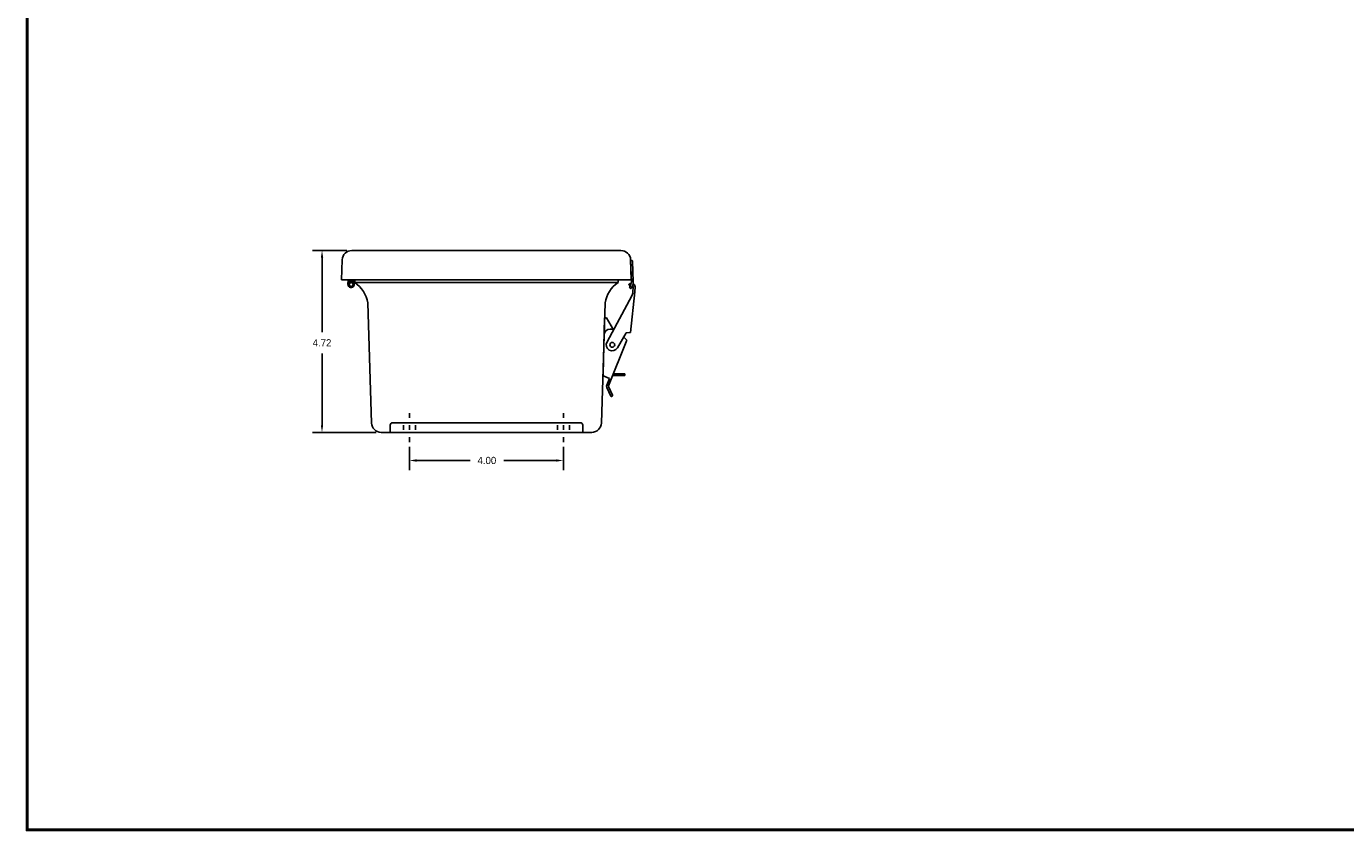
# Model space of a CAD drawing. Extents: x 0 to 64, y 0 to 41.8.
# Tile 1 of 4: x 0 to 34.3, y 0 to 20.9. Entities that reach past the tile are written whole.
import ezdxf

# ---------------------------------------------------------------- set-up
doc = ezdxf.new("R2010")
doc.units = 0
doc.header["$LTSCALE"] = 1.5
doc.header["$MEASUREMENT"] = 0
doc.layers.get('0').update_dxf_attribs({"linetype": 'CONTINUOUS'})
doc.layers.add('DIM', color=3, linetype='CONTINUOUS')
doc.layers.add('TITLE', color=1, linetype='CONTINUOUS')
doc.dimstyles.get("Standard").update_dxf_attribs({"dimtxt": 0.18, "dimasz": 0.18, "dimexe": 0.18, "dimexo": 0.0625, "dimgap": 0.09, "dimtad": 0, "dimtih": 1, "dimtoh": 1, "dimdec": 4, "dimzin": 0, "dimdsep": 46, "dimtxsty": 'Standard', "dimcen": 0.09, "dimadec": 0, "dimazin": 0, "dimtfac": 1, "dimtdec": 4, "dimtofl": 0, "dimtmove": 0, "dimatfit": 3, "dimfxl": 1, "dimtolj": 1, "dimtzin": 0, "dimarcsym": 0})

# ---------------------------------------------------------------- blocks, each defined once
blk = doc.blocks.new('*D50')
at = {"layer": 'DIM', "color": 0, "lineweight": -2, "transparency": 16777216}
for p, q in [((9.945, 9.962), (9.945, 9.357)), ((13.945, 9.962), (13.945, 9.357)), ((10.132, 9.607), (11.521, 9.607)), ((13.758, 9.607), (12.394, 9.607))]:
    blk.add_line(p, q, dxfattribs=at)
at = {"layer": 'DIM', "color": 0, "transparency": 16777216}
for points in [[(10.132, 9.638), (10.132, 9.576), (9.945, 9.607)], [(13.758, 9.638), (13.758, 9.576), (13.945, 9.607)]]:
    blk.add_solid(points, dxfattribs=at)
at = {"layer": 'DIM', "color": 0, "transparency": 16777216, "insert": (11.957, 9.607), "char_height": 0.187, "attachment_point": 5}
blk.add_mtext('\\A1;4.00', dxfattribs=at)
blk = doc.blocks.new('*D53')
at = {"layer": 'DIM', "color": 0, "lineweight": -2, "transparency": 16777216}
for p, q in [((8.324, 15.057), (7.426, 15.057)), ((7.676, 14.87), (7.676, 12.942)), ((7.676, 10.524), (7.676, 12.38)), ((9.086, 10.337), (7.426, 10.337))]:
    blk.add_line(p, q, dxfattribs=at)
at = {"layer": 'DIM', "color": 0, "transparency": 16777216}
for points in [[(7.645, 14.87), (7.707, 14.87), (7.676, 15.057)], [(7.645, 10.524), (7.707, 10.524), (7.676, 10.337)]]:
    blk.add_solid(points, dxfattribs=at)
at = {"layer": 'DIM', "color": 0, "transparency": 16777216, "insert": (7.676, 12.661), "char_height": 0.187, "attachment_point": 5}
blk.add_mtext('\\A1;4.72', dxfattribs=at)

msp = doc.modelspace()

# ---------------------------------------------------------------- linework, layer by layer
for p, q in [((8.199484, 14.815693), (8.181369, 14.296968)), ((8.449331, 15.056968), (15.438407, 15.056968)), ((15.688255, 14.815693), (15.706369, 14.296968)), ((15.688909, 14.796968), (15.724454, 14.796968)), ((15.688909, 14.796968), (15.708308, 14.241448)), ((15.739445, 14.782492), (15.758278, 14.243193)), ((8.181369, 14.296968), (15.706369, 14.296968)), ((8.354847, 14.296968), (8.350677, 14.176668)), ((8.386867, 14.296968), (8.382696, 14.176668)), ((8.477581, 14.296968), (8.479506, 14.24183)), ((8.5096, 14.296968), (8.513801, 14.176668)), ((8.524619, 14.296968), (8.524619, 14.222968)), ((8.524619, 14.222968), (15.366119, 14.222968)), ((8.531016, 14.296968), (8.531024, 14.296712)), ((15.359715, 14.296712), (15.359722, 14.296968)), ((15.366119, 14.296968), (15.366119, 14.222968)), ((15.644131, 14.167444), (15.648797, 14.154576)), ((15.690024, 14.150661), (15.666333, 14.145088)), ((15.668018, 14.091063), (15.682993, 14.077748)), ((15.753521, 14.115505), (15.744818, 13.975835)), ((15.803478, 14.117597), (15.799595, 13.988303)), ((15.719581, 13.880573), (15.07791, 12.687768)), ((15.686543, 12.925261), (15.799595, 13.988303)), ((15.011783, 13.309468), (14.976798, 11.844778)), ((15.011783, 13.309468), (15.061798, 13.309468)), ((15.245477, 12.999258), (15.061798, 13.309468)), ((15.591218, 12.734468), (15.115328, 11.547864)), ((15.222828, 13.015674), (15.157084, 13.015674)), ((15.222828, 13.015674), (15.2545, 12.992719)), ((15.576107, 12.924495), (15.348341, 12.531168)), ((15.591218, 12.734468), (15.51067, 12.807053)), ((15.576107, 12.924495), (15.686543, 12.925261)), ((15.138392, 11.734468), (15.015317, 11.785562)), ((15.138392, 11.734468), (15.068888, 11.566393)), ((15.22215, 11.809468), (15.523969, 11.809468)), ((15.242099, 11.859468), (15.524447, 11.859468)), ((15.538965, 11.82411), (15.539443, 11.84411)), ((15.070526, 11.503284), (15.173989, 11.27861)), ((15.115942, 11.524198), (15.219405, 11.299524)), ((15.212054, 11.279625), (15.193888, 11.271259)), ((9.945369, 10.836968), (9.945369, 10.711968)), ((13.945369, 10.836968), (13.945369, 10.711968)), ((9.445369, 10.524468), (9.445369, 10.336968)), ((9.507869, 10.586968), (14.382869, 10.586968)), ((9.789369, 10.524468), (9.789369, 10.399468)), ((9.945369, 10.524468), (9.945369, 10.399468)), ((10.101369, 10.524468), (10.101369, 10.399468)), ((13.789369, 10.524468), (13.789369, 10.399468)), ((13.945369, 10.524468), (13.945369, 10.399468)), ((14.101369, 10.524468), (14.101369, 10.399468)), ((14.445369, 10.524468), (14.445369, 10.336968)), ((9.945369, 10.211968), (9.945369, 10.086968)), ((13.945369, 10.211968), (13.945369, 10.086968))]:
    msp.add_line(p, q)
msp.add_lwpolyline([(15.366119, 14.222968, 0.218635), (15.027572, 13.696432), (14.929642, 10.57938, -0.40535), (14.679757, 10.336968), (11.945369, 10.336968), (9.210981, 10.336968, -0.40535), (8.961096, 10.57938), (8.863166, 13.696432, 0.218635), (8.524619, 14.222968, 0.218635)], format="xyb")
for centre, radius in [((8.432239, 14.176668), 0.05), ((15.213126, 12.609468), 0.0625)]:
    msp.add_circle(centre, radius)
for centre, radius, start, end in [((8.449331, 14.806968), 0.25, 90, 178), ((15.438407, 14.806968), 0.25, 2, 90), ((15.724454, 14.781968), 0.015, 2, 90), ((8.432239, 14.176668), 0.0805, 180, 125.971435), ((15.658232, 14.172557), 0.015, 131.641758, 199.933511), ((15.710559, 14.113706), 0.09375, 92.428881, 131.641758), ((15.662899, 14.159689), 0.015, 199.933511, 283.237187), ((15.677986, 14.102272), 0.015, 142.057945, 228.35569), ((15.50843, 14.234468), 0.2, 322.057945, 2), ((15.69296, 14.088957), 0.015, 228.35569, 321.742475), ((15.50843, 14.234468), 0.25, 321.742475, 2), ((15.710559, 14.113706), 0.043, 2.397629, 44.230061), ((15.710559, 14.113706), 0.093, 2.397629, 61.222586), ((15.557322, 13.974533), 0.1875, 329.92586, 0.397629), ((15.157084, 12.859674), 0.156, 90, 178.631701), ((15.213126, 12.609468), 0.15625, 149.92586, 329.92586), ((15.03928, 11.843286), 0.0625, 178.631701, 247.454513), ((15.523969, 11.824468), 0.015, 270, 358.631701), ((15.524447, 11.844468), 0.015, 358.631701, 90), ((15.143191, 11.536746), 0.08, 158.248355, 204.726177), ((15.143191, 11.536746), 0.03, 158.248355, 204.726177), ((15.187614, 11.284884), 0.015, 204.726177, 294.726177), ((15.20578, 11.293249), 0.015, 294.726177, 24.726177), ((9.507869, 10.524468), 0.0625, 90, 180), ((14.382869, 10.524468), 0.0625, 0, 90)]:
    msp.add_arc(centre, radius, start, end)
at = {"layer": 'TITLE'}
for points in [[(64, 41.75), (0, 41.75), (0, 0), (64, 0)], [(63.98, 41.73), (0.02, 41.73), (0.02, 0.02), (63.98, 0.02)], [(63.96, 41.71), (0.04, 41.71), (0.04, 0.04), (63.96, 0.04)]]:
    msp.add_lwpolyline(points, close=True, dxfattribs=at)

# ---------------------------------------------------------------- dimensions: what is measured, and where the dimension line sits
at = {"layer": 'DIM'}
dim = msp.add_linear_dim(base=(7.675788, 15.056968), p1=(9.210981, 10.336968), p2=(8.449331, 15.056968), angle=90, dimstyle='Standard', override={"dimtxt": 0.187, "dimasz": 0.187, "dimexe": 0.25, "dimexo": 0.125, "dimgap": 0.1875, "dimdec": 2}, dxfattribs=at)
dim.commit()
dim.dimension.update_dxf_attribs({"geometry": '*D53', "text_midpoint": (7.675788, 12.660586), "dimtype": 160})
dim = msp.add_linear_dim(base=(13.945369, 9.607282), p1=(9.945369, 10.086968), p2=(13.945369, 10.086968), dimstyle='Standard', override={"dimtxt": 0.187, "dimasz": 0.187, "dimexe": 0.25, "dimexo": 0.125, "dimgap": 0.1875, "dimdec": 2}, dxfattribs=at)
dim.commit()
dim.dimension.update_dxf_attribs({"geometry": '*D50', "text_midpoint": (11.957351, 9.607282), "dimtype": 160})

doc.saveas('drawing.dxf')
